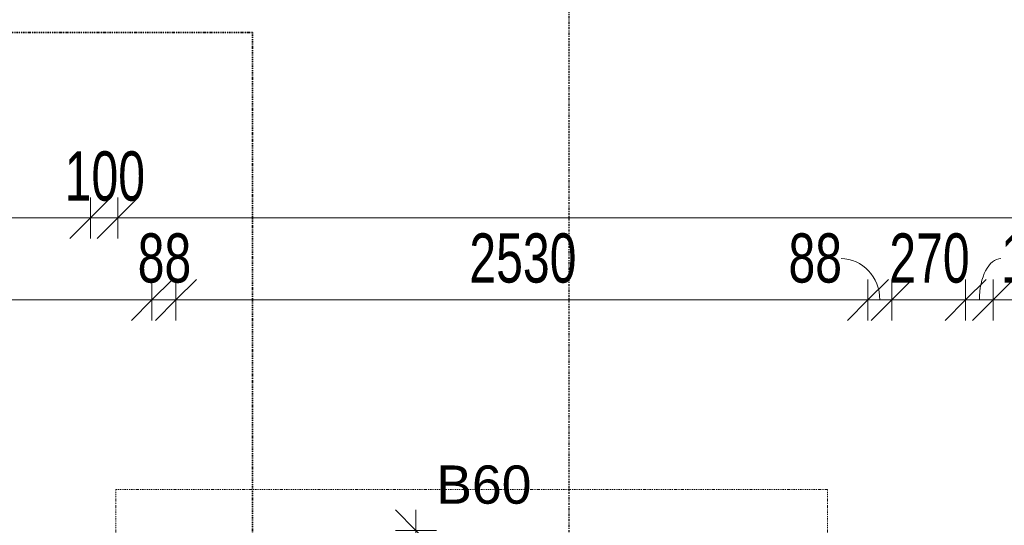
# Model space of a CAD drawing. Header units: millimetres. Extents: x -80560 to 110805, y -11020 to 52719.
# Tile 78 of 182: x 43686 to 47286, y 37169 to 39018. Entities that reach past the tile are written whole.
import ezdxf

# ---------------------------------------------------------------- set-up
doc = ezdxf.new("R2010")
doc.units = ezdxf.units.MM
doc.linetypes.add('CENTER2', pattern=[20, 8, -4, 4, -4])
doc.linetypes.add('DASHDOT2', pattern=[8, 4, -2, 0, -2])
for name, color, linetype, lineweight in [('A-ANNO-DIMS', 211, 'Continuous', 9), ('A-ANNO-DIMS-100', 211, 'Continuous', 9), ('A-ANNO-NOTE', 131, 'Continuous', 18), ('A-DETL-GENF', 92, 'Continuous', 18), ('G-ANNO-SYMB', 111, 'Continuous', 9), ('S-GRID', 1, 'Continuous', 9)]:
    doc.layers.add(name, color=color, linetype=linetype, lineweight=lineweight)
doc.styles.add('Arial_1', font='arial.ttf', dxfattribs={"height": 140})
doc.styles.add('Arial_6', font='arial.ttf', dxfattribs={"width": 0.7, "height": 180})
doc.dimstyles.new('n3o_1_8', dxfattribs={"dimscale": 304.8, "dimtxt": 183.646692, "dimasz": 0.492126, "dimexe": 0.246063, "dimexo": 0.0625, "dimgap": 0.032808, "dimtad": 1, "dimdec": 0, "dimdsep": 46, "dimtxsty": 'Arial_6', "dimblk1": 'OBLIQUE', "dimblk2": 'OBLIQUE', "dimsah": 1, "dimcen": 0.09, "dimdle": 0.246063, "dimazin": 0, "dimtfac": 1, "dimtdec": 4, "dimtix": 1, "dimtmove": 0, "dimatfit": 3, "dimfxl": 0.246063, "dimfxlon": 1, "dimtvp": 1, "dimtolj": 1, "dimtzin": 0, "dimarcsym": 2})
doc.dimstyles.new('n3o_1_8_1', dxfattribs={"dimscale": 304.8, "dimtxt": 183.646692, "dimasz": 0.492126, "dimexe": 0.246063, "dimexo": 0.0625, "dimgap": 0.032808, "dimtad": 1, "dimdec": 0, "dimdsep": 46, "dimtxsty": 'Arial_6', "dimblk1": 'OBLIQUE', "dimblk2": 'OBLIQUE', "dimsah": 1, "dimcen": 0.09, "dimdle": 0.246063, "dimazin": 0, "dimtfac": 1, "dimtdec": 4, "dimtix": 1, "dimtmove": 1, "dimatfit": 3, "dimfxl": 0.246063, "dimfxlon": 1, "dimtvp": 1, "dimtolj": 1, "dimtzin": 0, "dimarcsym": 2})
doc.dimstyles.new('n3o_1_8_2', dxfattribs={"dimscale": 304.8, "dimtxt": 183.646692, "dimasz": 0.492126, "dimexe": 0.246063, "dimexo": 0.0625, "dimgap": 0.032808, "dimtad": 1, "dimdec": 0, "dimdsep": 46, "dimtxsty": 'Arial_6', "dimblk1": 'OBLIQUE', "dimblk2": 'OBLIQUE', "dimsah": 1, "dimcen": 0.09, "dimdle": 0.246063, "dimazin": 0, "dimtfac": 1, "dimtdec": 4, "dimtix": 1, "dimtmove": 2, "dimatfit": 3, "dimfxl": 0.246063, "dimfxlon": 1, "dimtvp": 1, "dimtolj": 1, "dimtzin": 0, "dimarcsym": 2})

# ---------------------------------------------------------------- blocks, each defined once
blk = doc.blocks.new('01_n3o_symbool_lijn_met_tekst - brandwerend_B60-34101458-DO_02 tweede verdieping')
at = {"layer": 'A-DETL-GENF', "color": 3, "linetype": 'DASHDOT2'}
blk.add_line((0, 0), (2602.5, 0), dxfattribs=at)
blk = doc.blocks.new('01_n3o_symbool_lijn_met_tekst - brandwerend_B60-32500020-DO_02 tweede verdieping')
at = {"layer": 'A-DETL-GENF', "color": 3, "linetype": 'DASHDOT2'}
blk.add_line((0, 0), (2379.7, 0), dxfattribs=at)
blk = doc.blocks.new('DIMBLOCK195-DO_02 tweede verdieping')
at = {"layer": 'A-ANNO-DIMS-100'}
for p, q in [((41244.8, 38293.1), (41319.8, 38368.1)), ((41244.8, 38368.1), (41244.8, 38218.1)), ((41244.8, 38293.1), (41244.8, 38368.1)), ((43944.8, 38293.1), (44019.8, 38368.1)), ((43944.8, 38368.1), (43944.8, 38218.1)), ((43944.8, 38293.1), (43944.8, 38368.1)), ((41244.8, 38293.1), (41169.8, 38218.1)), ((41244.8, 38293.1), (43944.8, 38293.1)), ((43944.8, 38293.1), (43869.8, 38218.1))]:
    blk.add_line(p, q, dxfattribs=at)
at = {"layer": 'A-ANNO-DIMS-100', "color": 0, "insert": (42402.7, 38536.7), "char_height": 180, "width": 461.094, "attachment_point": 1, "line_spacing_factor": 0.941778, "style": 'Arial_6'}
blk.add_mtext('2700', dxfattribs=at)
blk = doc.blocks.new('_Oblique')
at = {"color": 0, "linetype": 'ByBlock', "lineweight": -2}
blk.add_line((-0.5, -0.5), (0.5, 0.5), dxfattribs=at)
blk = doc.blocks.new('DIMBLOCK196-DO_02 tweede verdieping')
at = {"layer": 'A-ANNO-DIMS-100'}
for p, q in [((43944.8, 38293.1), (44019.8, 38368.1)), ((43944.8, 38368.1), (43944.8, 38218.1)), ((43944.8, 38293.1), (43944.8, 38368.1)), ((44044.8, 38293.1), (44119.8, 38368.1)), ((44044.8, 38368.1), (44044.8, 38218.1)), ((44044.8, 38293.1), (44044.8, 38368.1)), ((43944.8, 38293.1), (43869.8, 38218.1)), ((43944.8, 38293.1), (44044.8, 38293.1)), ((44044.8, 38293.1), (43969.8, 38218.1))]:
    blk.add_line(p, q, dxfattribs=at)
at = {"layer": 'A-ANNO-DIMS-100', "color": 0, "insert": (43850.7, 38536.7), "char_height": 180, "width": 345.821, "attachment_point": 1, "line_spacing_factor": 0.941778, "style": 'Arial_6'}
blk.add_mtext('100', dxfattribs=at)
blk = doc.blocks.new('DIMBLOCK197-DO_02 tweede verdieping')
at = {"layer": 'A-ANNO-DIMS-100'}
for p, q in [((44044.8, 38293.1), (44119.8, 38368.1)), ((44044.8, 38368.1), (44044.8, 38218.1)), ((44044.8, 38293.1), (44044.8, 38368.1)), ((51844.8, 38293.1), (51919.8, 38368.1)), ((51844.8, 38368.1), (51844.8, 38218.1)), ((51844.8, 38293.1), (51844.8, 38368.1)), ((44044.8, 38293.1), (43969.8, 38218.1)), ((44044.8, 38293.1), (51844.8, 38293.1)), ((51844.8, 38293.1), (51769.8, 38218.1))]:
    blk.add_line(p, q, dxfattribs=at)
at = {"layer": 'A-ANNO-DIMS-100', "color": 0, "insert": (47752.7, 38536.7), "char_height": 180, "width": 461.094, "attachment_point": 1, "line_spacing_factor": 0.941778, "style": 'Arial_6'}
blk.add_mtext('7800', dxfattribs=at)
blk = doc.blocks.new('DIMBLOCK219-DO_02 tweede verdieping')
at = {"layer": 'A-ANNO-DIMS-100'}
for p, q in [((41244.8, 37993.1), (41319.8, 38068.1)), ((41244.8, 38068.1), (41244.8, 37918.1)), ((41244.8, 37993.1), (41244.8, 38068.1)), ((44169.8, 37993.1), (44244.8, 38068.1)), ((44169.8, 37918.1), (44169.8, 38068.1)), ((41244.8, 37993.1), (41169.8, 37918.1)), ((41244.8, 37993.1), (44169.8, 37993.1)), ((44169.8, 37993.1), (44094.8, 37918.1)), ((44169.8, 37993.1), (44169.8, 37918.1))]:
    blk.add_line(p, q, dxfattribs=at)
at = {"layer": 'A-ANNO-DIMS-100', "color": 0, "insert": (42515.2, 38236.7), "char_height": 180, "width": 461.094, "attachment_point": 1, "line_spacing_factor": 0.941778, "style": 'Arial_6'}
blk.add_mtext('2925', dxfattribs=at)
blk = doc.blocks.new('DIMBLOCK220-DO_02 tweede verdieping')
at = {"layer": 'A-ANNO-DIMS-100'}
for p, q in [((44169.8, 37993.1), (44244.8, 38068.1)), ((44169.8, 37918.1), (44169.8, 38068.1)), ((44257.3, 37993.1), (44332.3, 38068.1)), ((44257.3, 37918.1), (44257.3, 38068.1)), ((44169.8, 37993.1), (44094.8, 37918.1)), ((44169.8, 37993.1), (44257.3, 37993.1)), ((44169.8, 37993.1), (44169.8, 37918.1)), ((44257.3, 37993.1), (44182.3, 37918.1)), ((44257.3, 37993.1), (44257.3, 37918.1))]:
    blk.add_line(p, q, dxfattribs=at)
at = {"layer": 'A-ANNO-DIMS-100', "color": 0, "insert": (44117.5, 38236.7), "char_height": 180, "width": 230.547, "attachment_point": 1, "line_spacing_factor": 0.941778, "style": 'Arial_6'}
blk.add_mtext('88', dxfattribs=at)
blk = doc.blocks.new('DIMBLOCK221-DO_02 tweede verdieping')
at = {"layer": 'A-ANNO-DIMS-100'}
for p, q in [((44257.3, 37993.1), (44332.3, 38068.1)), ((44257.3, 37918.1), (44257.3, 38068.1)), ((46787.3, 37993.1), (46862.3, 38068.1)), ((46787.3, 37918.1), (46787.3, 38068.1)), ((44257.3, 37993.1), (44182.3, 37918.1)), ((44257.3, 37993.1), (46787.3, 37993.1)), ((44257.3, 37993.1), (44257.3, 37918.1)), ((46787.3, 37993.1), (46712.3, 37918.1)), ((46787.3, 37993.1), (46787.3, 37918.1))]:
    blk.add_line(p, q, dxfattribs=at)
at = {"layer": 'A-ANNO-DIMS-100', "color": 0, "insert": (45330.2, 38236.7), "char_height": 180, "width": 461.094, "attachment_point": 1, "line_spacing_factor": 0.941778, "style": 'Arial_6'}
blk.add_mtext('2530', dxfattribs=at)
blk = doc.blocks.new('DIMBLOCK222-DO_02 tweede verdieping')
at = {"layer": 'A-ANNO-DIMS-100'}
for p, q in [((46787.3, 37993.1), (46862.3, 38068.1)), ((46787.3, 37918.1), (46787.3, 38068.1)), ((46874.8, 37993.1), (46949.8, 38068.1)), ((46874.8, 37918.1), (46874.8, 38068.1)), ((46787.3, 37993.1), (46712.3, 37918.1)), ((46787.3, 37993.1), (46874.8, 37993.1)), ((46787.3, 37993.1), (46787.3, 37918.1)), ((46874.8, 37993.1), (46799.8, 37918.1)), ((46874.8, 37993.1), (46874.8, 37918.1))]:
    blk.add_line(p, q, dxfattribs=at)
blk.add_ellipse((46689.1, 37993.1), major_axis=(0, 151.3), ratio=0.938401, start_param=4.712389, end_param=6.283185, dxfattribs=at)
at = {"layer": 'A-ANNO-DIMS-100', "color": 0, "insert": (46497, 38236.7), "char_height": 180, "width": 230.547, "attachment_point": 1, "line_spacing_factor": 0.941778, "style": 'Arial_6'}
blk.add_mtext('88', dxfattribs=at)
blk = doc.blocks.new('DIMBLOCK223-DO_02 tweede verdieping')
at = {"layer": 'A-ANNO-DIMS-100'}
for p, q in [((46874.8, 37993.1), (46949.8, 38068.1)), ((46874.8, 37918.1), (46874.8, 38068.1)), ((47144.8, 37993.1), (47219.8, 38068.1)), ((47144.8, 37918.1), (47144.8, 38068.1)), ((46874.8, 37993.1), (46799.8, 37918.1)), ((46874.8, 37993.1), (47144.8, 37993.1)), ((46874.8, 37993.1), (46874.8, 37918.1)), ((47144.8, 37993.1), (47069.8, 37918.1)), ((47144.8, 37993.1), (47144.8, 37918.1))]:
    blk.add_line(p, q, dxfattribs=at)
at = {"layer": 'A-ANNO-DIMS-100', "color": 0, "insert": (46865.7, 38236.7), "char_height": 180, "width": 345.821, "attachment_point": 1, "line_spacing_factor": 0.941778, "style": 'Arial_6'}
blk.add_mtext('270', dxfattribs=at)
blk = doc.blocks.new('DIMBLOCK224-DO_02 tweede verdieping')
at = {"layer": 'A-ANNO-DIMS-100'}
for p, q in [((47144.8, 37993.1), (47219.8, 38068.1)), ((47144.8, 37918.1), (47144.8, 38068.1)), ((47244.8, 37993.1), (47319.8, 38068.1)), ((47244.8, 37918.1), (47244.8, 38068.1)), ((47144.8, 37993.1), (47069.8, 37918.1)), ((47144.8, 37993.1), (47244.8, 37993.1)), ((47144.8, 37993.1), (47144.8, 37918.1)), ((47244.8, 37993.1), (47169.8, 37918.1)), ((47244.8, 37993.1), (47244.8, 37918.1))]:
    blk.add_line(p, q, dxfattribs=at)
blk.add_ellipse((47273.7, 37993.1), major_axis=(0, 151.3), ratio=0.521428, start_param=0, end_param=1.570796, dxfattribs=at)
at = {"layer": 'A-ANNO-DIMS-100', "color": 0, "insert": (47273.7, 38236.7), "char_height": 180, "width": 345.821, "attachment_point": 1, "line_spacing_factor": 0.941778, "style": 'Arial_6'}
blk.add_mtext('100', dxfattribs=at)
blk = doc.blocks.new('DIMBLOCK225-DO_02 tweede verdieping')
at = {"layer": 'A-ANNO-DIMS-100'}
for p, q in [((47244.8, 37993.1), (47319.8, 38068.1)), ((47244.8, 37918.1), (47244.8, 38068.1)), ((50494.8, 37993.1), (50569.8, 38068.1)), ((50494.8, 37918.1), (50494.8, 38068.1)), ((47244.8, 37993.1), (47169.8, 37918.1)), ((47244.8, 37993.1), (50494.8, 37993.1)), ((47244.8, 37993.1), (47244.8, 37918.1)), ((50494.8, 37993.1), (50419.8, 37918.1)), ((50494.8, 37993.1), (50494.8, 37918.1))]:
    blk.add_line(p, q, dxfattribs=at)
at = {"layer": 'A-ANNO-DIMS-100', "color": 0, "insert": (48923.1, 38236.7), "char_height": 180, "width": 461.094, "attachment_point": 1, "line_spacing_factor": 0.941778, "style": 'Arial_6'}
blk.add_mtext('3250', dxfattribs=at)
blk = doc.blocks.new('DIMBLOCK459-DO_02 tweede verdieping')
at = {"layer": 'A-ANNO-DIMS-100'}
for p, q in [((45134.7, 37150), (45059.7, 37225)), ((45134.7, 37225), (45134.7, 37062.5)), ((45209.7, 37150), (45059.7, 37150)), ((45134.7, 37062.5), (45059.7, 37137.5)), ((45134.7, 37150), (45209.7, 37075)), ((45134.7, 37150), (45209.7, 37150)), ((45209.7, 37062.5), (45059.7, 37062.5)), ((45134.7, 37062.5), (45209.7, 36987.5)), ((45134.7, 37062.5), (45209.7, 37062.5))]:
    blk.add_line(p, q, dxfattribs=at)
blk.add_ellipse((45134.7, 36917.3), major_axis=(0, 188.9), ratio=0.800575, start_param=0, end_param=1.570796, dxfattribs=at)
at = {"layer": 'A-ANNO-DIMS-100', "color": 0, "insert": (44891.1, 36725.2), "char_height": 180, "width": 230.547, "attachment_point": 1, "rotation": 90, "line_spacing_factor": 0.941778, "style": 'Arial_6'}
blk.add_mtext('88', dxfattribs=at)

msp = doc.modelspace()

# ---------------------------------------------------------------- linework, layer by layer
at = {"layer": 'G-ANNO-SYMB', "linetype": 'DASHDOT2', "lineweight": 35}
for p, q in [((43253.6, 38972), (44537, 38972)), ((44537, 38972), (44537, 9115.8))]:
    msp.add_line(p, q, dxfattribs=at)
at = {"layer": 'S-GRID', "linetype": 'CENTER2', "lineweight": 25}
msp.add_line((45694.8, 4383.3), (45694.8, 52119.1), dxfattribs=at)

# ---------------------------------------------------------------- block references
at = {"layer": 'A-DETL-GENF', "color": 3, "linetype": 'DASHDOT2'}
msp.add_blockref('01_n3o_symbool_lijn_met_tekst - brandwerend_B60-34101458-DO_02 tweede verdieping', (44037.3, 37299.7), dxfattribs=at)
at = {"layer": 'A-DETL-GENF', "color": 3, "linetype": 'DASHDOT2', "rotation": 269.9999999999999}
for p in [(44037.3, 37299.7), (46639.8, 37299.7)]:
    msp.add_blockref('01_n3o_symbool_lijn_met_tekst - brandwerend_B60-32500020-DO_02 tweede verdieping', p, dxfattribs=at)

# ---------------------------------------------------------------- texts
at = {"layer": 'A-ANNO-NOTE', "color": 3, "linetype": 'DASHDOT2', "insert": (45209.3, 37387.6), "char_height": 140, "width": 408.861, "attachment_point": 1, "style": 'Arial_1'}
msp.add_mtext('B60', dxfattribs=at)

# ---------------------------------------------------------------- dimensions: what is measured, and where the dimension line sits
at = {"layer": 'A-ANNO-DIMS'}
for base, p1, p2, override, picture, middle in [((43944.8, 38293.1), (41244.8, 38368.1), (43944.8, 38368.1), {"dimpost": '<>', "dimfxl": 2700}, 'DIMBLOCK195-DO_02 tweede verdieping', (42594.8, 38395)), ((44044.8, 38293.1), (43944.8, 38368.1), (44044.8, 38368.1), {"dimpost": '<>', "dimfxl": 100}, 'DIMBLOCK196-DO_02 tweede verdieping', (43994.8, 38395)), ((51844.8, 38293.1), (44044.8, 38368.1), (51844.8, 38368.1), {"dimpost": '<>', "dimfxl": 7800}, 'DIMBLOCK197-DO_02 tweede verdieping', (47944.8, 38395)), ((44169.8, 37993.1), (41244.8, 38068.1), (44169.8, 37918.1), {"dimpost": '<>', "dimfxl": 2928.843628}, 'DIMBLOCK219-DO_02 tweede verdieping', (42707.3, 38095)), ((44257.3189632, 37993.0586449), (44169.8189632, 37918.0586449), (44257.3189632, 37918.0586449), {"dimpost": '<>', "dimfxl": 87.5}, 'DIMBLOCK220-DO_02 tweede verdieping', (44213.5689632, 38094.9617832)), ((46787.3, 37993.1), (44257.3, 37918.1), (46787.3, 37918.1), {"dimpost": '<>', "dimfxl": 2530}, 'DIMBLOCK221-DO_02 tweede verdieping', (45522.3, 38095)), ((47144.8, 37993.1), (46874.8, 37918.1), (47144.8, 37918.1), {"dimpost": '<>', "dimfxl": 270}, 'DIMBLOCK223-DO_02 tweede verdieping', (47009.8, 38095))]:
    dim = msp.add_linear_dim(base=base, p1=p1, p2=p2, dimstyle='n3o_1_8', override=override, dxfattribs=at)
    dim.commit()
    dim.dimension.update_dxf_attribs({"geometry": picture, "text_midpoint": middle})
for base, p1, p2, dimstyle, override, picture, middle in [((46874.8189632, 37993.0586449), (46787.3189632, 37918.0586449), (46874.8189632, 37918.0586449), 'n3o_1_8_1', {"dimpost": '<>', "dimfxl": 87.5}, 'DIMBLOCK222-DO_02 tweede verdieping', (46612.2710026, 38116.7399856)), ((47244.8, 37993.1), (47144.8, 37918.1), (47244.8, 37918.1), 'n3o_1_8_1', {"dimpost": '<>', "dimfxl": 100}, 'DIMBLOCK224-DO_02 tweede verdieping', (47446.6, 38116.7)), ((50494.8, 37993.1), (47244.8, 37918.1), (50494.8, 37918.1), 'n3o_1_8_2', {"dimpost": '<>', "dimfxl": 3250}, 'DIMBLOCK225-DO_02 tweede verdieping', (49153.7, 38116.7))]:
    dim = msp.add_linear_dim(base=base, p1=p1, p2=p2, dimstyle=dimstyle, override=override, dxfattribs=at)
    dim.commit()
    dim.dimension.update_dxf_attribs({"geometry": picture, "text_midpoint": middle, "dimtype": 160})
dim = msp.add_linear_dim(base=(45134.7471961, 37062.5), p1=(45209.7471961, 37150), p2=(45209.7471961, 37062.5), angle=90, dimstyle='n3o_1_8_1', override={"dimpost": '<>', "dimfxl": 87.5}, dxfattribs=at)
dim.commit()
dim.dimension.update_dxf_attribs({"geometry": 'DIMBLOCK459-DO_02 tweede verdieping', "text_midpoint": (45011.0658554, 36840.45347), "dimtype": 160, "text_rotation": 90})

doc.saveas('drawing.dxf')
